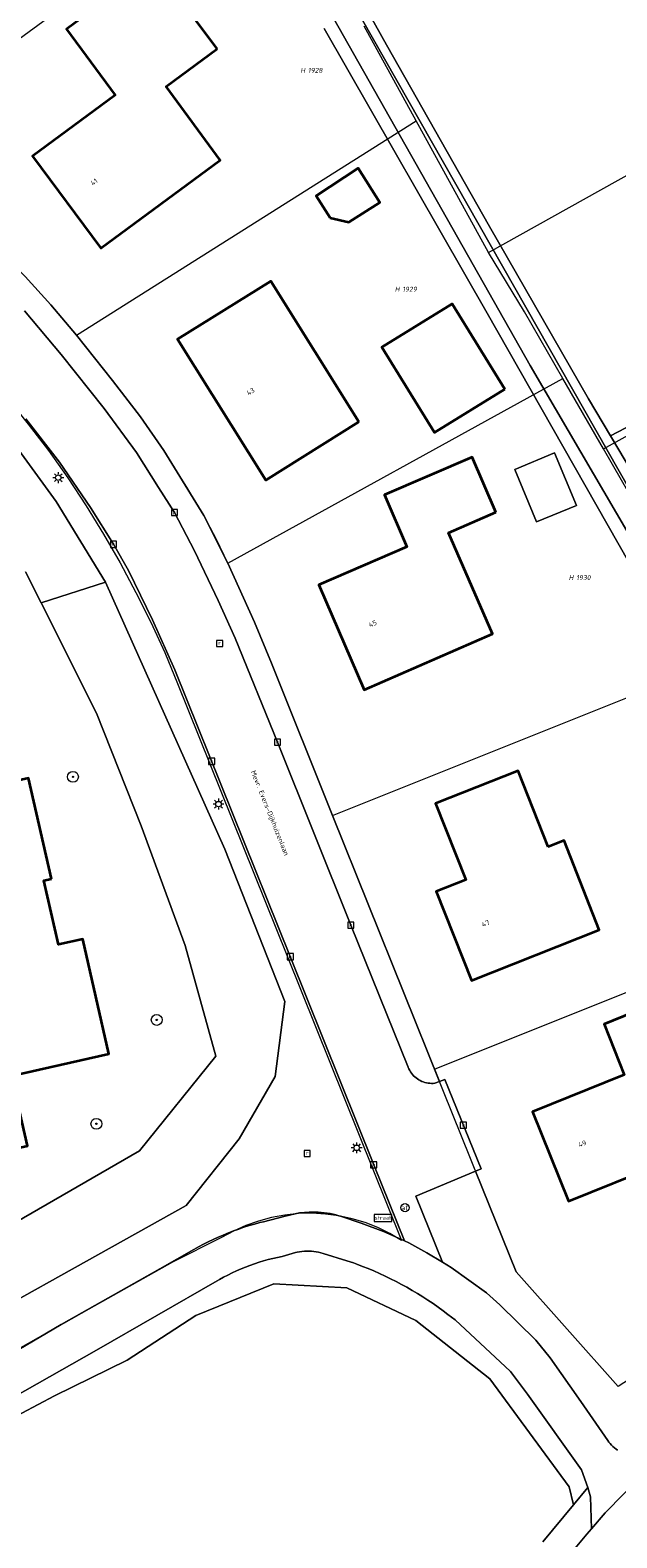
# Model space of a CAD drawing. Header units: metres. Extents: x 250001 to 257773, y 598992 to 609118.
# Tile 97 of 256: x 252013 to 252056, y 601003 to 601113. Entities that reach past the tile are written whole.
import ezdxf
from ezdxf.enums import TextEntityAlignment as Align
from ezdxf.lldxf.tags import DXFTag

# ---------------------------------------------------------------- set-up
doc = ezdxf.new("R2010")
doc.units = ezdxf.units.M
for name, color, linetype, lineweight in [('B-WE-GR-BOOM-S', 252, 'Continuous', 25), ('B-WE-GR-GRAS-GV', 252, 'Continuous', 13), ('B-WE-GR-GROENVOORZIENING-GV', 252, 'Continuous', 18), ('B-WE-KG-GRENS_PERCEEL-G', 150, 'KG-PERCEEL', 18), ('B-WE-KG-GRENS_PERCEEL-S', 150, 'Continuous', 25), ('B-WE-KL-ET_LS_OV_LICHTMAST-S', 252, 'Continuous', 25), ('B-WE-OG-BEBOUWING-GV', 1, 'Continuous', 35), ('B-WE-OG-BEBOUWING-T18', 7, 'Continuous', 18), ('B-WE-OG-BEBOUWING_OVERBOUWING-GV', 1, 'Continuous', 18), ('B-WE-OG-TERREIN_ERF-GV', 7, 'Continuous', 18), ('B-WE-OG-TOPOGRAFIE-T18', 2, 'Continuous', 18), ('B-WE-OG-WATER-GV', 252, 'Continuous', 18), ('B-WE-OG-WATER_SLOOT-GV', 252, 'Continuous', 18), ('B-WE-RI-GWA_KOLK-S', 252, 'Continuous', 25), ('B-WE-RI-GWA_RIOOLPUT-S', 252, 'Continuous', 25), ('B-WE-VH-VERHARDING_GESLOTEN-GV', 252, 'Continuous', 18), ('B-WE-VH-VERHARDING_OPEN-GV', 252, 'Continuous', 18), ('B-WE-VW-AFSLUITPAAL-S', 252, 'Continuous', 25), ('B-WE-VW-VERKEERSTEKEN_BORD-S', 252, 'Continuous', 25), ('X-XX-AL-REFERENTIE-G', 7, 'Continuous', 18)]:
    doc.layers.add(name, color=color, linetype=linetype, lineweight=lineweight)
doc.styles.add('NLCS-ISO', font='NLCS-ISO.ttf')
doc.styles.add('NLCS-ISO-ANNOTATIEF-T18', font='NLCS-ISO.ttf', dxfattribs={"height": 1.8})
doc.styles.get("Standard").update_dxf_attribs({"font": 'NLCS-ISO.ttf'})
tags = doc.linetypes.add('KG-PERCEEL', pattern='A,5.5,-2,["P",Standard,S=1.8,R=0,X=-0.5,Y=-0.9],-2,5.5,-2,[5,NLCS.SHX,S=0.75,R=0,X=0,Y=0],-2', length=19).pattern_tags.tags
tags[6] = DXFTag(74, 10)

# ---------------------------------------------------------------- blocks, each defined once
blk = doc.blocks.new('SKG-PERCEELNUMMER-SO')
at = {"style": 'NLCS-ISO', "oblique": 10, "flags": 1}
blk.add_attdef('GEMEENTECODE', text='', height=1.8, dxfattribs=at).set_placement((0, 2.55), align=Align.MIDDLE_CENTER)
at = {"style": 'NLCS-ISO', "oblique": 10}
blk.add_attdef('SECTIE', text='', height=1.8, dxfattribs=at).set_placement((-0.5, 0), align=Align.MIDDLE_RIGHT)
blk.add_attdef('PERCEELNUMMER', text='', height=1.8, dxfattribs=at).set_placement((0.5, 0), align=Align.MIDDLE_LEFT)
blk = doc.blocks.new('BS2021-132-Xref-KAD-20210617')
at = {"layer": 'B-WE-KG-GRENS_PERCEEL-G', "flags": 128}
for points in [[(252046.482, 601096.786), (252100.858, 601127.134)], [(252000.391, 601103.864), (252030.48, 601125.852)], [(252041.178, 601106.419), (252037.373, 601113.331)], [(252054.887, 601082.427), (252083.536, 601098.276), (252109.539, 601112.68)], [(252016.312, 601090.744), (252041.178, 601106.419)], [(252046.482, 601096.786), (252041.178, 601106.419)], [(252016.312, 601090.744), (252014.442, 601092.96), (252012.565, 601095.028), (252010.945, 601096.681), (252009.236, 601098.202), (252007.219, 601099.795), (252005.036, 601101.359), (252002.883, 601102.66), (252000.391, 601103.864)], [(252051.92, 601087.581), (252049.11, 601092.462), (252046.482, 601096.786)], [(252006.336, 601091.553), (252008.035, 601089.803), (252009.679, 601088), (252011.267, 601086.148), (252012.796, 601084.248), (252014.266, 601082.3), (252015.675, 601080.309), (252017.021, 601078.274), (252018.304, 601076.199), (252019.521, 601074.086), (252020.673, 601071.935), (252021.758, 601069.75), (252022.774, 601067.532), (252023.721, 601065.284)], [(252027.407, 601074.067), (252026.56, 601075.809), (252025.632, 601077.568), (252024.403, 601079.631), (252022.717, 601082.324), (252021.001, 601084.771), (252018.954, 601087.442), (252016.312, 601090.744)], [(252027.407, 601074.067), (252051.92, 601087.581)], [(252054.887, 601082.427), (252051.92, 601087.581)], [(252063.722, 601067.08), (252054.887, 601082.427)], [(252027.407, 601074.067), (252029.338, 601069.766), (252030.582, 601066.771), (252035.052, 601055.63)], [(252035.052, 601055.63), (252063.722, 601067.08)], [(252023.721, 601065.284), (252031.704, 601045.411), (252040.11, 601024.557)], [(252035.052, 601055.63), (252042.524, 601037.077)], [(252042.524, 601037.077), (252073.795, 601049.582)], [(252083.945, 601031.951), (252055.969, 601013.857), (252048.499, 601022.247), (252042.524, 601037.077)], [(252040.11, 601024.557), (252039.255, 601025.058), (252038.363, 601025.49), (252037.44, 601025.85), (252036.491, 601026.136), (252035.523, 601026.346), (252034.541, 601026.479), (252033.551, 601026.533), (252032.56, 601026.509), (252031.575, 601026.406), (252030.6, 601026.226), (252029.643, 601025.969), (252028.709, 601025.638), (252027.805, 601025.233), (252026.935, 601024.758)], [(252026.935, 601024.758), (252023.337, 601022.971), (252017.215, 601019.526), (252008.495, 601014.597)]]:
    blk.add_lwpolyline(points, dxfattribs=at)
at = {"layer": 'B-WE-KG-GRENS_PERCEEL-S', "xscale": 0.2, "yscale": 0.2, "zscale": 0.2}
for p, values in [((252033.156, 601110.106), {'PERCEELNUMMER': '1928', 'SECTIE': 'H'}), ((252040.064, 601094.108), {'PERCEELNUMMER': '1929', 'SECTIE': 'H'}), ((252052.79, 601073.02), {'PERCEELNUMMER': '1930', 'SECTIE': 'H'})]:
    blk.add_blockref('SKG-PERCEELNUMMER-SO', p, dxfattribs=at).add_auto_attribs(values)
blk = doc.blocks.new('SIE-WEG_VERKEERSBORD_STRAATNAAM-SO')
at = {"color": 0, "linetype": 'ByBlock', "lineweight": 18}
blk.add_lwpolyline([(-3.25, -1.25), (3.25, -1.25), (3.25, 1.25), (-3.25, 1.25)], close=True, dxfattribs=at)
at = {"color": 0, "linetype": 'ByBlock', "lineweight": 18, "style": 'NLCS-ISO'}
blk.add_text('straat', height=1.5, dxfattribs=at).set_placement((0, 0.15), align=Align.MIDDLE_CENTER)
blk = doc.blocks.new('SVW-AFSLUITPAAL-SO')
at = {"lineweight": 18}
blk.add_circle((0, 0), 1.5, dxfattribs=at)
at = {"lineweight": 18, "style": 'NLCS-ISO'}
blk.add_text('af', height=1.8, dxfattribs=at).set_placement((0, 0), align=Align.MIDDLE_CENTER)
blk = doc.blocks.new('SKL-ET_OV_LICHTMAST-SO')
at = {"color": 0, "linetype": 'ByBlock', "lineweight": 18}
for points in [[(-1.25, 0), (-2, 0)], [(-1.41, 1.41), (-0.88, 0.88)], [(0, 2), (0, 1.25)], [(0.88, 0.88), (1.41, 1.41)], [(2, 0), (1.25, 0)], [(-1.41, -1.41), (-0.88, -0.88)], [(0, -1.25), (0, -2)], [(0.88, -0.88), (1.41, -1.41)]]:
    blk.add_lwpolyline(points, dxfattribs=at)
blk.add_circle((0, 0), 1, dxfattribs=at)
blk = doc.blocks.new('SRI-KOLK-SO')
at = {"color": 0, "linetype": 'ByBlock', "lineweight": 18}
blk.add_lwpolyline([(-1.125, -1.125), (1.125, -1.125), (1.125, 1.125), (-1.125, 1.125)], close=True, dxfattribs=at)
at = {"color": 0, "linetype": 'ByBlock', "lineweight": 18, "style": 'NLCS-ISO'}
blk.add_text('k', height=1.5, dxfattribs=at).set_placement((0, 0), align=Align.MIDDLE_CENTER)
blk = doc.blocks.new('SRI-PUT_INSPECTIEPUT_RIOOLPUT-SO')
at = {"color": 0, "linetype": 'ByBlock', "lineweight": 18}
blk.add_lwpolyline([(-1.12, -1.12), (1.12, -1.12), (1.12, 1.12), (-1.12, 1.12)], close=True, dxfattribs=at)
at = {"color": 0, "linetype": 'ByBlock', "lineweight": 18, "style": 'NLCS-ISO'}
blk.add_text('r', height=1.5, dxfattribs=at).set_placement((0, 0.28), align=Align.MIDDLE_CENTER)
blk = doc.blocks.new('SGR-BOOM_01-SO')
at = {"linetype": 'ByBlock', "lineweight": 18}
h = blk.add_hatch(color=0, dxfattribs=at)
h.dxf.hatch_style = 1
edge = h.paths.add_edge_path()
edge.add_arc((0, 0), 0.25, 0, 360)
at = {"color": 0, "linetype": 'ByBlock', "lineweight": 18}
for radius in [2, 0.25]:
    blk.add_circle((0, 0), radius, dxfattribs=at)
blk = doc.blocks.new('BS2021-132-Xref-BGT-GRIJS-20210617-aangepast')
at = {"layer": 'B-WE-GR-GRAS-GV', "flags": 128}
blk.add_lwpolyline([(252070.854, 601091.442), (252055.397, 601083.389), (252061.075, 601073.822)], dxfattribs=at)
at = {"layer": 'B-WE-GR-GROENVOORZIENING-GV', "flags": 128}
for points in [[(252055.969, 601013.857), (252048.499, 601022.247), (252045.529, 601029.617), (252041.151, 601027.78), (252043.105, 601022.949), (252043.746, 601022.564), (252046.323, 601020.716), (252047.299, 601019.832), (252049.932, 601017.255), (252050.98, 601015.974), (252053.239, 601012.782), (252055.203, 601009.922), (252055.288, 601009.804), (252055.379, 601009.691), (252055.477, 601009.582), (252055.58, 601009.48), (252055.688, 601009.383), (252055.802, 601009.293), (252055.921, 601009.208)], [(252011.516, 601083.13), (252014.822, 601078.587), (252018.447, 601072.696), (252027.168, 601053.15), (252031.579, 601042.027), (252030.851, 601036.536), (252028.237, 601031.978), (252024.343, 601027.114), (252003.273, 601015.366)], [(252008.983, 601014.751), (252015.208, 601018.395), (252022.423, 601022.471), (252024.902, 601023.883), (252025.253, 601024.078), (252025.609, 601024.266), (252025.967, 601024.447), (252026.33, 601024.621), (252026.696, 601024.788), (252027.065, 601024.947), (252027.437, 601025.099), (252027.812, 601025.244), (252028.19, 601025.381), (252028.57, 601025.51), (252028.953, 601025.632), (252029.339, 601025.746), (252029.726, 601025.852), (252029.997, 601025.922), (252031.594, 601026.319), (252032.649, 601026.56), (252033.342, 601026.609), (252033.562, 601026.619), (252033.783, 601026.622), (252034.003, 601026.616), (252034.223, 601026.602), (252034.443, 601026.58), (252034.662, 601026.551), (252034.879, 601026.513), (252035.095, 601026.468), (252035.309, 601026.414), (252035.521, 601026.353), (252035.635, 601026.317), (252037.16, 601025.805), (252038.787, 601025.211), (252040.334, 601024.512), (252038.068, 601030.078), (252031.965, 601045.3), (252023.523, 601066.266), (252021.878, 601069.939), (252020.122, 601073.541), (252019.025, 601075.451), (252017.346, 601078.156), (252015.087, 601081.459), (252012.617, 601084.62)], [(252012.599, 601073.444), (252013.734, 601071.185), (252018.447, 601072.696), (252014.822, 601078.587), (252011.516, 601083.13)], [(252012.809, 601058.359), (252014.48, 601050.979), (252013.94, 601050.859), (252015, 601046.18), (252016.79, 601046.579), (252018.679, 601038.199), (252011.57, 601036.589)], [(252000, 601019.034), (252020.94, 601031.096), (252026.519, 601038.027), (252024.268, 601046.12), (252021.065, 601054.857), (252017.795, 601063.096), (252013.734, 601071.185), (252012.599, 601073.444)], [(252003.273, 601015.366), (252024.343, 601027.114), (252028.237, 601031.978), (252030.851, 601036.536), (252031.579, 601042.027), (252027.168, 601053.15), (252018.447, 601072.696), (252013.734, 601071.185), (252017.795, 601063.096), (252021.065, 601054.857), (252024.268, 601046.12), (252026.519, 601038.027), (252020.94, 601031.096), (252000, 601019.034)], [(252009.909, 601010.661), (252014.713, 601013.187), (252020.024, 601015.802), (252025.046, 601019.065), (252030.755, 601021.369), (252036.106, 601021.087), (252041.142, 601018.689), (252046.576, 601014.429), (252052.371, 601006.524), (252052.694, 601005.214), (252053.742, 601006.481), (252053.271, 601007.77), (252049.334, 601013.298), (252048.081, 601014.962), (252044.026, 601018.744), (252043.507, 601019.143), (252043.148, 601019.413), (252042.783, 601019.677), (252042.414, 601019.935), (252042.041, 601020.186), (252041.663, 601020.43), (252041.281, 601020.668), (252040.895, 601020.898), (252040.505, 601021.122), (252040.11, 601021.339), (252039.712, 601021.548), (252039.311, 601021.751), (252038.905, 601021.946), (252038.497, 601022.135), (252038.085, 601022.316), (252037.67, 601022.489), (252037.252, 601022.655), (252036.831, 601022.814), (252036.584, 601022.903), (252036.114, 601023.069), (252034.372, 601023.606), (252034.205, 601023.654), (252034.035, 601023.694), (252033.864, 601023.726), (252033.692, 601023.75), (252033.518, 601023.766), (252033.344, 601023.775), (252033.17, 601023.775), (252032.996, 601023.767), (252032.823, 601023.751), (252032.65, 601023.728), (252032.479, 601023.696), (252032.342, 601023.665), (252031.383, 601023.385), (252031.039, 601023.313), (252030.696, 601023.234), (252030.355, 601023.146), (252030.016, 601023.052), (252029.68, 601022.949), (252029.346, 601022.838), (252029.014, 601022.721), (252028.685, 601022.595), (252028.36, 601022.462), (252028.037, 601022.322), (252027.718, 601022.175), (252027.402, 601022.02), (252027.089, 601021.858), (252026.781, 601021.689), (252026.614, 601021.594), (252017.78, 601016.521), (252009.068, 601011.599)], [(252050.458, 601002.508), (252052.694, 601005.214), (252052.371, 601006.524), (252046.576, 601014.429), (252041.142, 601018.689), (252036.106, 601021.087), (252030.755, 601021.369), (252025.046, 601019.065), (252020.024, 601015.802), (252014.713, 601013.187), (252009.909, 601010.661)], [(252051.113, 601000), (252053.678, 601003.081), (252054.008, 601003.462), (252053.939, 601005.807), (252053.742, 601006.481), (252052.694, 601005.214), (252050.458, 601002.508)]]:
    blk.add_lwpolyline(points, dxfattribs=at)
at = {"layer": 'B-WE-OG-BEBOUWING-GV', "flags": 128}
for points in [[(252026.615, 601111.672), (252022.012, 601117.876), (252015.6, 601113.131), (252019.159, 601108.302), (252013.104, 601103.824), (252018.092, 601097.097), (252026.823, 601103.542), (252022.881, 601108.924)], [(252034.874, 601099.325), (252036.254, 601099.017), (252038.518, 601100.455), (252036.929, 601102.946), (252033.848, 601100.939)], [(252036.987, 601084.415), (252030.551, 601094.691), (252023.715, 601090.452), (252030.17, 601080.145)], [(252047.659, 601086.787), (252043.822, 601093.032), (252038.674, 601089.869), (252042.511, 601083.624)], [(252047.013, 601077.804), (252045.277, 601081.829), (252038.855, 601079.059), (252040.486, 601075.279), (252034.046, 601072.5), (252037.362, 601064.817), (252046.769, 601068.903), (252043.554, 601076.301)], [(252050.833, 601053.33), (252048.65, 601058.896), (252042.592, 601056.496), (252044.807, 601050.919), (252042.648, 601050.061), (252045.23, 601043.558), (252054.561, 601047.252), (252051.998, 601053.787)], [(252014.48, 601050.979), (252012.809, 601058.359), (252004.562, 601056.494), (252004.45, 601056.469), (252005.089, 601053.64), (251999.459, 601052.369), (251999.019, 601054.329), (251992.859, 601052.939), (251994.73, 601044.64), (251993.17, 601044.29), (251995, 601036.25), (251992.42, 601035.66), (251994.309, 601027.29), (252003.38, 601029.339), (252002.98, 601031.13), (252004.929, 601031.569), (252005.329, 601029.78), (252012.73, 601031.459), (252011.57, 601036.589), (252018.679, 601038.199), (252016.79, 601046.579), (252015, 601046.18), (252013.94, 601050.859)], [(252064.406, 601036.998), (252061.894, 601043.196), (252054.927, 601040.368), (252056.408, 601036.662), (252049.699, 601033.951), (252052.336, 601027.424), (252058.991, 601030.112), (252059.36, 601029.198), (252063.153, 601030.728), (252061.152, 601035.684)]]:
    blk.add_lwpolyline(points, close=True, dxfattribs=at)
at = {"layer": 'B-WE-OG-BEBOUWING_OVERBOUWING-GV', "flags": 128}
blk.add_lwpolyline([(252048.39, 601080.926), (252049.99, 601077.084), (252052.904, 601078.294), (252051.313, 601082.144)], close=True, dxfattribs=at)
at = {"layer": 'B-WE-OG-TERREIN_ERF-GV', "flags": 128}
for points in [[(252012.565, 601095.028), (252014.441, 601092.96), (252016.312, 601090.743), (252018.954, 601087.442), (252021, 601084.77), (252022.717, 601082.324), (252025.632, 601077.567), (252027.407, 601074.066), (252029.337, 601069.766), (252030.581, 601066.77), (252035.052, 601055.629), (252042.887, 601036.176), (252043.279, 601036.32), (252045.926, 601029.783), (252045.529, 601029.617), (252048.499, 601022.247), (252055.969, 601013.857)], [(252059.144, 601069.898), (252046.383, 601092.346), (252034.434, 601113.173)], [(252036.926, 601115.709), (252038.997, 601111.983), (252046.549, 601098.682), (252053.793, 601086.091), (252055.397, 601083.389), (252070.854, 601091.442), (252088.316, 601100.438), (252101.148, 601108.507), (252107.558, 601112.184), (252104.228, 601118.303)]]:
    blk.add_lwpolyline(points, dxfattribs=at)
for points in [[(252018.092, 601097.097), (252013.104, 601103.824), (252019.159, 601108.302), (252015.6, 601113.131), (252022.012, 601117.876), (252026.615, 601111.672), (252022.881, 601108.924), (252026.823, 601103.542)], [(252034.874, 601099.325), (252033.848, 601100.939), (252036.929, 601102.946), (252038.518, 601100.455), (252036.254, 601099.017)], [(252023.715, 601090.452), (252030.551, 601094.691), (252036.987, 601084.415), (252030.17, 601080.145)], [(252038.674, 601089.869), (252043.822, 601093.032), (252047.659, 601086.787), (252042.511, 601083.624)], [(252040.486, 601075.279), (252038.855, 601079.059), (252045.277, 601081.829), (252047.013, 601077.804), (252043.554, 601076.301), (252046.769, 601068.903), (252037.362, 601064.817), (252034.046, 601072.5)], [(252048.39, 601080.926), (252051.313, 601082.144), (252052.904, 601078.294), (252049.99, 601077.084)], [(252048.65, 601058.896), (252050.833, 601053.33), (252051.998, 601053.787), (252054.561, 601047.252), (252045.23, 601043.558), (252042.648, 601050.061), (252044.807, 601050.919), (252042.592, 601056.496)], [(252056.408, 601036.662), (252054.927, 601040.368), (252061.894, 601043.196), (252064.406, 601036.998), (252061.152, 601035.684), (252063.153, 601030.728), (252059.36, 601029.198), (252058.991, 601030.112), (252052.336, 601027.424), (252049.699, 601033.951)]]:
    blk.add_lwpolyline(points, close=True, dxfattribs=at)
at = {"layer": 'B-WE-OG-WATER-GV', "flags": 128}
blk.add_lwpolyline([(252028.258, 601126.084), (252049.51, 601088.539), (252059.556, 601071.397), (252075.301, 601044.245), (252082.115, 601032.747), (252082.42, 601032.695), (252082.597, 601032.745), (252082.897, 601032.875), (252083.1, 601033.107), (252083.19, 601033.402), (252083.214, 601033.717), (252076.624, 601044.655), (252036.352, 601115.393)], dxfattribs=at)
at = {"layer": 'B-WE-OG-WATER_SLOOT-GV', "flags": 128}
for points in [[(252034.434, 601113.173), (252046.383, 601092.346), (252059.144, 601069.898)], [(252061.075, 601073.822), (252055.397, 601083.389), (252053.793, 601086.091), (252046.549, 601098.682), (252038.997, 601111.983), (252036.926, 601115.709)], [(252036.352, 601115.393), (252076.624, 601044.655), (252083.214, 601033.717), (252083.19, 601033.402), (252083.1, 601033.107), (252082.897, 601032.875), (252082.597, 601032.745), (252082.42, 601032.695), (252082.115, 601032.747), (252075.301, 601044.245), (252059.556, 601071.397), (252049.51, 601088.539), (252028.258, 601126.084)]]:
    blk.add_lwpolyline(points, dxfattribs=at)
at = {"layer": 'B-WE-VH-VERHARDING_GESLOTEN-GV', "flags": 128}
blk.add_lwpolyline([(252057.757, 601007.425), (252055.021, 601004.626), (252054.008, 601003.462), (252053.678, 601003.081), (252051.113, 601000)], dxfattribs=at)
at = {"layer": 'B-WE-VH-VERHARDING_OPEN-GV', "flags": 128}
for points in [[(252012.617, 601084.62), (252015.087, 601081.459), (252017.346, 601078.156), (252019.025, 601075.451), (252020.122, 601073.541), (252021.878, 601069.939), (252023.523, 601066.266), (252031.965, 601045.3), (252038.068, 601030.078), (252040.334, 601024.512), (252040.643, 601024.373), (252041.959, 601023.638), (252043.105, 601022.949), (252041.151, 601027.78), (252045.529, 601029.617), (252045.926, 601029.783), (252043.279, 601036.32), (252042.887, 601036.176), (252042.539, 601036.048), (252042.418, 601036.037), (252042.297, 601036.034), (252042.176, 601036.04), (252042.055, 601036.053), (252041.935, 601036.074), (252041.817, 601036.103), (252041.702, 601036.139), (252041.589, 601036.183), (252041.479, 601036.235), (252041.372, 601036.293), (252041.27, 601036.359), (252041.173, 601036.431), (252041.08, 601036.51), (252040.993, 601036.594), (252040.911, 601036.684), (252040.835, 601036.779), (252040.766, 601036.878), (252040.704, 601036.983), (252040.649, 601037.091), (252040.601, 601037.202), (252040.594, 601037.219), (252036.395, 601047.606), (252031.026, 601060.989), (252027.927, 601068.591), (252026.691, 601071.338), (252024.967, 601074.964), (252023.493, 601077.779), (252022.333, 601079.616), (252020.7, 601082.167), (252018.336, 601085.388), (252015.206, 601089.325), (252012.526, 601092.524)], [(252012.526, 601092.524), (252015.206, 601089.325), (252018.336, 601085.388), (252020.7, 601082.167), (252022.333, 601079.616), (252023.493, 601077.779), (252024.967, 601074.964), (252026.691, 601071.338), (252027.927, 601068.591), (252031.026, 601060.989), (252036.395, 601047.606), (252040.594, 601037.219), (252040.601, 601037.202), (252040.649, 601037.091), (252040.704, 601036.983), (252040.766, 601036.878), (252040.835, 601036.779), (252040.911, 601036.684), (252040.993, 601036.594), (252041.08, 601036.51), (252041.173, 601036.431), (252041.27, 601036.359), (252041.372, 601036.293), (252041.479, 601036.235), (252041.589, 601036.183), (252041.702, 601036.139), (252041.817, 601036.103), (252041.935, 601036.074), (252042.055, 601036.053), (252042.176, 601036.04), (252042.297, 601036.034), (252042.418, 601036.037), (252042.539, 601036.048), (252042.887, 601036.176), (252035.052, 601055.629), (252030.581, 601066.77), (252029.337, 601069.766), (252027.407, 601074.066), (252025.632, 601077.567), (252022.717, 601082.324), (252021, 601084.77), (252018.954, 601087.442), (252016.312, 601090.743), (252014.441, 601092.96), (252012.565, 601095.028)], [(252009.068, 601011.599), (252017.78, 601016.521), (252026.614, 601021.594), (252026.781, 601021.689), (252027.089, 601021.858), (252027.402, 601022.02), (252027.718, 601022.175), (252028.037, 601022.322), (252028.36, 601022.462), (252028.685, 601022.595), (252029.014, 601022.721), (252029.346, 601022.838), (252029.68, 601022.949), (252030.016, 601023.052), (252030.355, 601023.146), (252030.696, 601023.234), (252031.039, 601023.313), (252031.383, 601023.385), (252032.342, 601023.665), (252032.479, 601023.696), (252032.65, 601023.728), (252032.823, 601023.751), (252032.996, 601023.767), (252033.17, 601023.775), (252033.344, 601023.775), (252033.518, 601023.766), (252033.692, 601023.75), (252033.864, 601023.726), (252034.035, 601023.694), (252034.205, 601023.654), (252034.372, 601023.606), (252036.114, 601023.069), (252036.584, 601022.903), (252036.831, 601022.814), (252037.252, 601022.655), (252037.67, 601022.489), (252038.085, 601022.316), (252038.497, 601022.135), (252038.905, 601021.946), (252039.311, 601021.751), (252039.712, 601021.548), (252040.11, 601021.339), (252040.505, 601021.122), (252040.895, 601020.898), (252041.281, 601020.668), (252041.663, 601020.43), (252042.041, 601020.186), (252042.414, 601019.935), (252042.783, 601019.677), (252043.148, 601019.413), (252043.507, 601019.143), (252044.026, 601018.744), (252048.081, 601014.962), (252049.334, 601013.298), (252053.271, 601007.77), (252053.742, 601006.481), (252053.939, 601005.807), (252054.008, 601003.462), (252055.021, 601004.626), (252057.757, 601007.425)], [(252055.921, 601009.208), (252055.802, 601009.293), (252055.688, 601009.383), (252055.58, 601009.48), (252055.477, 601009.582), (252055.379, 601009.691), (252055.288, 601009.804), (252055.203, 601009.922), (252053.239, 601012.782), (252050.98, 601015.974), (252049.932, 601017.255), (252047.299, 601019.832), (252046.323, 601020.716), (252043.746, 601022.564), (252043.105, 601022.949), (252041.959, 601023.638), (252040.643, 601024.373), (252040.334, 601024.512), (252038.787, 601025.211), (252037.16, 601025.805), (252035.635, 601026.317), (252035.521, 601026.353), (252035.309, 601026.414), (252035.095, 601026.468), (252034.879, 601026.513), (252034.662, 601026.551), (252034.443, 601026.58), (252034.223, 601026.602), (252034.003, 601026.616), (252033.783, 601026.622), (252033.562, 601026.619), (252033.342, 601026.609), (252032.649, 601026.56), (252031.594, 601026.319), (252029.997, 601025.922), (252029.726, 601025.852), (252029.339, 601025.746), (252028.953, 601025.632), (252028.57, 601025.51), (252028.19, 601025.381), (252027.812, 601025.244), (252027.437, 601025.099), (252027.065, 601024.947), (252026.696, 601024.788), (252026.33, 601024.621), (252025.967, 601024.447), (252025.609, 601024.266), (252025.253, 601024.078), (252024.902, 601023.883), (252022.423, 601022.471), (252015.208, 601018.395), (252008.983, 601014.751)]]:
    blk.add_lwpolyline(points, dxfattribs=at)
at = {"layer": 'B-WE-GR-BOOM-S', "xscale": 0.2, "yscale": 0.2, "zscale": 0.2}
for p in [(252016.061, 601058.45), (252022.192, 601040.678), (252017.777, 601033.078)]:
    blk.add_blockref('SGR-BOOM_01-SO', p, dxfattribs=at)
at = {"layer": 'B-WE-KL-ET_LS_OV_LICHTMAST-S', "xscale": 0.2, "yscale": 0.2, "zscale": 0.2}
for p in [(252014.986, 601080.325), (252026.713, 601056.456), (252036.823, 601031.321)]:
    blk.add_blockref('SKL-ET_OV_LICHTMAST-SO', p, dxfattribs=at)
at = {"layer": 'B-WE-RI-GWA_KOLK-S', "xscale": 0.2, "yscale": 0.2, "zscale": 0.2}
for p in [(252023.493, 601077.779), (252019.025, 601075.451), (252031.026, 601060.989), (252026.214, 601059.582), (252036.395, 601047.606), (252031.965, 601045.3), (252044.63, 601032.982), (252038.068, 601030.078)]:
    blk.add_blockref('SRI-KOLK-SO', p, dxfattribs=at)
at = {"layer": 'B-WE-RI-GWA_RIOOLPUT-S', "xscale": 0.2, "yscale": 0.2, "zscale": 0.2}
for p in [(252026.8, 601068.2), (252033.2, 601030.9)]:
    blk.add_blockref('SRI-PUT_INSPECTIEPUT_RIOOLPUT-SO', p, dxfattribs=at)
at = {"layer": 'B-WE-VW-AFSLUITPAAL-S', "xscale": 0.2, "yscale": 0.2, "zscale": 0.2}
blk.add_blockref('SVW-AFSLUITPAAL-SO', (252040.362, 601026.945), dxfattribs=at)
at = {"layer": 'B-WE-VW-VERKEERSTEKEN_BORD-S', "xscale": 0.2, "yscale": 0.2, "zscale": 0.2}
blk.add_blockref('SIE-WEG_VERKEERSBORD_STRAATNAAM-SO', (252038.748, 601026.184), dxfattribs=at)
at = {"layer": 'B-WE-OG-BEBOUWING-T18', "style": 'NLCS-ISO-ANNOTATIEF-T18'}
for s, rotation, p in [('41', 36.6, (252017.606, 601101.95)), ('43', 32.1, (252029.061, 601086.625)), ('45', 23.3, (252037.999, 601069.649)), ('47', 21.7, (252046.263, 601047.732)), ('49', 22, (252053.335, 601031.624))]:
    blk.add_text(s, height=0.36, rotation=rotation, dxfattribs=at).set_placement(p, align=Align.MIDDLE)
at = {"layer": 'B-WE-OG-TOPOGRAFIE-T18', "style": 'NLCS-ISO-ANNOTATIEF-T18'}
blk.add_text('Mevr. Evers-Dijkhuizenlaan', height=0.36, rotation=291.9, dxfattribs=at).set_placement((252030.428, 601055.788), align=Align.MIDDLE)

msp = doc.modelspace()

# ---------------------------------------------------------------- block references
at = {"layer": 'X-XX-AL-REFERENTIE-G'}
for name in ['BS2021-132-Xref-BGT-GRIJS-20210617-aangepast', 'BS2021-132-Xref-KAD-20210617']:
    msp.add_blockref(name, (0, 0), dxfattribs=at)

doc.saveas('drawing.dxf')
